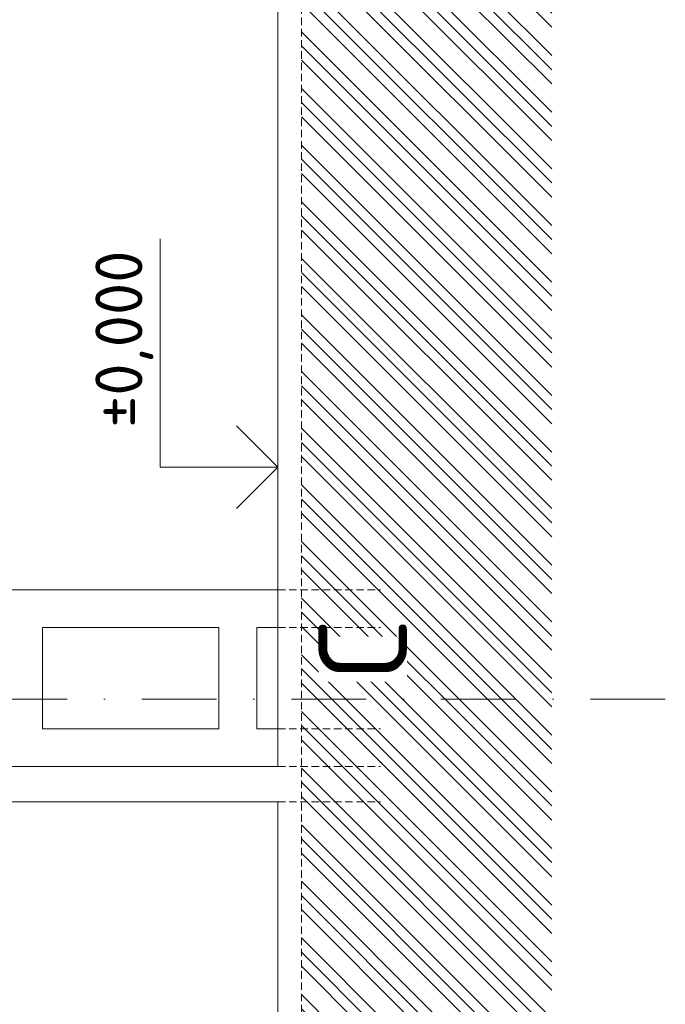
# Model space of a CAD drawing. Header units: millimetres. Extents: x -916886 to 3713765, y -2985421 to 1675785.
# Tile 237 of 256: x 216773 to 222255, y 211360 to 219719. Entities that reach past the tile are written whole.
import ezdxf
from ezdxf.enums import TextEntityAlignment as Align

# ---------------------------------------------------------------- set-up
doc = ezdxf.new("R2010")
doc.units = ezdxf.units.MM
for name, pattern in [('CENTERX2', [101.6, 63.5, -12.7, 12.7, -12.7]), ('DASHDOT', [25.4, 12.7, -6.35, 0, -6.35]), ('HIDDEN', [9.525, 6.35, -3.175])]:
    doc.linetypes.add(name, pattern=pattern)
doc.layers.add('0 @ 200', color=7, linetype='Continuous')
for name, color, linetype, lineweight in [('A99_N_koty-200-vysk', 6, 'Continuous', 9), ('A99_N_txt-popis-200', 240, 'Continuous', 5), ('A99_S_kce-pohl', 7, 'Continuous', 5), ('A99_S_kce-rez-sil', 7, 'Continuous', 15), ('A99_S_osy', 1, 'CENTERX2', 5), ('A99_S_sraf', 252, 'Continuous', 9)]:
    doc.layers.add(name, color=color, linetype=linetype, lineweight=lineweight)
doc.styles.add('A99_kota', font='isocpeur.ttf', dxfattribs={"height": 2})
doc.styles.add('ad_popis 100', font='isocpeur.ttf', dxfattribs={"height": 200})

# ---------------------------------------------------------------- blocks, each defined once
blk = doc.blocks.new('*U23')
at = {"color": 0, "linetype": 'ByBlock', "lineweight": -2}
blk.add_line((-3, 0), (7, 0), dxfattribs=at)
for points in [[(0, 0), (0, 5), (0, 5), (9.7, 5)], [(-1.75, 1.75), (0, 0), (1.75, 1.75)]]:
    blk.add_lwpolyline(points, dxfattribs=at)
at = {"color": 0, "linetype": 'ByBlock', "lineweight": -2, "style": 'A99_kota'}
for tag, p in [('VYSKA', (9.2, 7.75)), ('POPIS', (9.2, 4.5))]:
    blk.add_attdef(tag, text='', height=2, dxfattribs=at).set_placement(p, align=Align.TOP_RIGHT)
blk = doc.blocks.new('*U5601')
at = {"layer": 'A99_N_koty-200-vysk', "lineweight": 5, "xscale": 200, "yscale": 200, "zscale": 200, "rotation": 90.00000000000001}
blk.add_blockref('*U23', (218965, 215920), dxfattribs=at)
blk.add_blockref('*U23', (218965, 215920), dxfattribs=at)
blk.add_blockref('*U23', (218965, 215920), dxfattribs=at)
blk.add_blockref('*U23', (218965, 215920), dxfattribs=at)
blk.add_blockref('*U23', (218965, 215920), dxfattribs=at)
blk.add_blockref('*U23', (218965, 215920), dxfattribs=at)
at = {"layer": 'A99_N_koty-200-vysk', "lineweight": 5}
ref = blk.add_blockref('*U23', (218965, 215920), dxfattribs=dict(at, xscale=200, yscale=200, zscale=200, rotation=90.00000000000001))
ref.add_attrib('VYSKA', '±0,000', dxfattribs={"layer": '0 @ 200', "color": 0, "linetype": 'ByBlock', "lineweight": -2, "height": 400, "rotation": 90, "style": 'A99_kota'}).set_placement((217415, 217760), align=Align.TOP_RIGHT)

msp = doc.modelspace()

# ---------------------------------------------------------------- hatches: boundary and pattern name
at = {"layer": 'A99_S_sraf', "linetype": 'Continuous', "lineweight": 0}
h = msp.add_hatch(dxfattribs=at)
h.set_pattern_fill('ZEM_PUVODNI', color=256, scale=85)
h.set_pattern_definition([(135, (213305, 187250), (-240.4163, -240.4163), []), (135, (213305, 187370.2), (-240.4163, -240.4163), []), (135, (213305, 187490.4), (-240.4163, -240.4163), [])])
h.paths.add_polyline_path([(219777.4, 169165), (219422.4, 181623.9), (219315.1, 185199.4), (219910.3, 185370.4), (219850, 185680), (219850, 186050), (219165, 186050), (219165, 270300), (221290, 270300), (221290, 169162.5)])

# ---------------------------------------------------------------- linework, layer by layer
at = {"layer": 'A99_S_kce-pohl'}
for p, q in [((212105, 214880), (218965, 214880)), ((216965, 214560), (216965, 213700)), ((216965, 214560), (218465, 214560)), ((218465, 214560), (218465, 213700)), ((218785, 214560), (218785, 213700)), ((218785, 214560), (218965, 214560)), ((216965, 213700), (218465, 213700)), ((218785, 213700), (218965, 213700))]:
    msp.add_line(p, q, dxfattribs=at)
at = {"layer": 'A99_S_kce-rez-sil', "color": 7, "linetype": 'Continuous', "lineweight": 15}
for p, q in [((218965, 213380), (218965, 270300)), ((218965, 186050), (218965, 213080))]:
    msp.add_line(p, q, dxfattribs=at)
at = {"layer": 'A99_S_kce-rez-sil', "color": 7, "linetype": 'HIDDEN', "lineweight": 5, "ltscale": 10}
msp.add_line((219165, 186050), (219165, 270300), dxfattribs=at)
at = {"layer": 'A99_S_kce-rez-sil', "color": 7, "linetype": 'Continuous', "lineweight": 13}
for p, q in [((205965, 213380), (218965, 213380)), ((205530, 213080), (218965, 213080))]:
    msp.add_line(p, q, dxfattribs=at)
at = {"layer": 'A99_S_kce-rez-sil', "color": 7, "linetype": 'HIDDEN', "lineweight": 5, "ltscale": 10}
for points in [[(218965, 214880), (219835, 214880)], [(218965, 213700), (219835, 213700)], [(218965, 213380), (219835, 213380)], [(218965, 213080), (219835, 213080)]]:
    msp.add_lwpolyline(points, dxfattribs=at)
at = {"layer": 'A99_S_osy', "linetype": 'DASHDOT', "lineweight": 5, "ltscale": 50}
msp.add_lwpolyline([(222254.8, 213950), (202234.8, 213950)], dxfattribs=at)

# ---------------------------------------------------------------- block references
at = {"layer": 'A99_S_kce-pohl', "color": 4, "linetype": 'Continuous', "lineweight": 0}
msp.add_blockref('*U5601', (0, 0), dxfattribs=at)

# ---------------------------------------------------------------- next in the draw order: texts
at = {"layer": 'A99_N_txt-popis-200', "color": 1, "lineweight": 0, "char_height": 750, "attachment_point": 1, "rotation": 90, "style": 'ad_popis 100', "bg_fill": 3, "box_fill_scale": 1, "bg_fill_color": 256, "bg_fill_transparency": 0}
for s, insert, width in [('hala B', (215655, 215920), 2901.888), ('C', (219311.5, 214100), 380.494)]:
    msp.add_mtext(s, dxfattribs=dict(at, insert=insert, width=width))

# ---------------------------------------------------------------- next in the draw order: linework, layer by layer
at = {"layer": 'A99_S_kce-rez-sil', "color": 7, "linetype": 'HIDDEN', "lineweight": 5, "ltscale": 10}
msp.add_lwpolyline([(218965, 214560), (219835, 214560)], dxfattribs=at)

doc.saveas('drawing.dxf')
